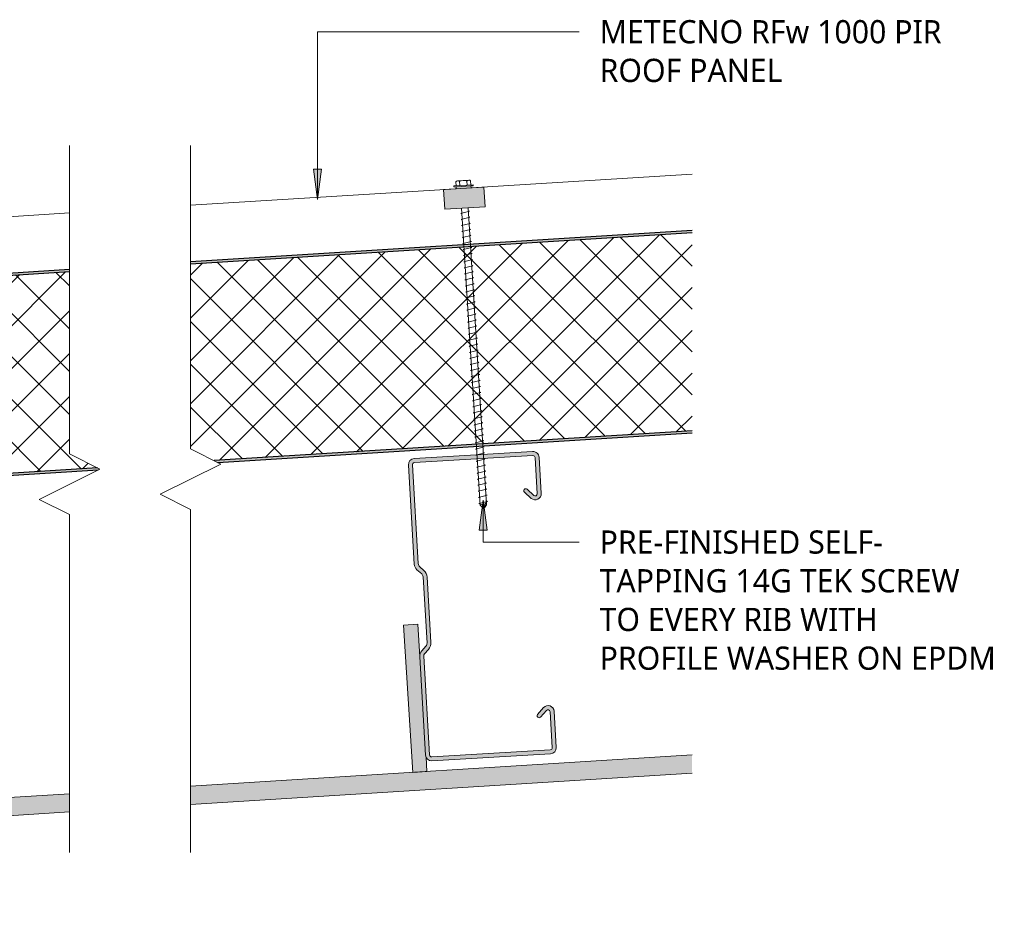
# Model space of a CAD drawing. Header units: millimetres. Extents: x -429 to 1000, y -318 to 608.
# Tile 2 of 2: x 513 to 1000, y 114 to 556. Entities that reach past the tile are written whole.
import ezdxf

# ---------------------------------------------------------------- set-up
doc = ezdxf.new("R2010")
doc.units = ezdxf.units.MM
for name, color, linetype, lineweight in [('A-DETL-GENF', 92, 'Continuous', 13), ('A-DETL-THIN', 151, 'Continuous', 13), ('G-ANNO-TEXT', 231, 'Continuous', 9)]:
    doc.layers.add(name, color=color, linetype=linetype, lineweight=lineweight)
doc.styles.add('Yu Gothic', font='Yu Gothic.ttf', dxfattribs={"height": 11.5})

# ---------------------------------------------------------------- blocks, each defined once
blk = doc.blocks.new('Metalcraft Metecnopanel Section - Standard-4829423-08 END LAP DETAILS')
at = {"layer": 'A-DETL-GENF'}
h = blk.add_hatch(dxfattribs=at)
h.set_pattern_fill('FP_2', color=256, style=0, pattern_type=2)
h.set_pattern_definition([(221.426, (1132.11, 297.438), (9.92478, -11.24716), []), (311.426, (1132.11, 297.438), (11.24716, 9.92478), [])])
h.paths.add_polyline_path([(803.51, -1), (561.38, -1), (574.8, -8.79), (569.16, -99), (803.51, -99), (803.51, -18.2)])
h.paths.add_polyline_path([(503.49, -1), (266.26, -1), (260.14, -99), (509.05, -99), (514.76, -7.54)])
h = blk.add_hatch(color=256, dxfattribs=at)
h.paths.add_polyline_path([(803.51, 0), (561.16, 0), (560.29, -0.37), (561.38, -1), (803.51, -1)])
h.paths.add_polyline_path([(501.77, 0), (266.32, 0), (266.26, -1), (503.49, -1)])
h = blk.add_hatch(color=256, dxfattribs=at)
h.paths.add_polyline_path([(803.51, -99), (569.16, -99), (569.1, -100), (803.51, -100)])
h.paths.add_polyline_path([(509.05, -99), (260.14, -99), (260.08, -100), (508.98, -100), (509.02, -99.38)])
at = {"layer": 'A-DETL-GENF', "lineweight": 25}
for p, q in [((501.77, 0), (266.32, 0)), ((803.51, 0), (561.16, 0)), ((803.51, -1), (803.51, 0)), ((266.26, -1), (503.49, -1)), ((561.38, -1), (803.51, -1)), ((260.08, -100), (508.98, -100)), ((509.05, -99), (260.14, -99)), ((569.1, -100), (803.51, -100)), ((803.51, -99), (569.16, -99)), ((803.51, -100), (803.51, -99))]:
    blk.add_line(p, q, dxfattribs=at)
at = {"layer": 'A-DETL-GENF'}
for p, q in [((1053.51, -100), (803.51, -100)), ((1053.51, -128), (1053.51, -100)), ((258.33, -128), (368.01, -128)), ((375.35, -128), (507.24, -128)), ((567.35, -128), (780.06, -128)), ((800.06, -128), (809.19, -128)), ((803.51, -128), (809.19, -128)), ((829.19, -128), (1028.51, -128)), ((829.19, -128), (1053.51, -128))]:
    blk.add_line(p, q, dxfattribs=at)
blk = doc.blocks.new('Break Line _M_ - Break Line _M_-3677035-08 END LAP DETAILS')
at = {"layer": 'A-DETL-GENF'}
for p, q in [((-15, 0), (-7.5, 15)), ((-7.5, 15), (7.5, -15)), ((-184.94, 0), (-15, 0)), ((7.5, -15), (15, 0)), ((15, 0), (165.29, 0))]:
    blk.add_line(p, q, dxfattribs=at)
blk = doc.blocks.new('Break Line _M_ - Break Line _M_-3676983-08 END LAP DETAILS')
at = {"layer": 'A-DETL-GENF'}
for p, q in [((-15, 0), (-7.5, 15)), ((-7.5, 15), (7.5, -15)), ((-167.79, 0), (-15, 0)), ((7.5, -15), (15, 0)), ((15, 0), (182.44, 0))]:
    blk.add_line(p, q, dxfattribs=at)
blk = doc.blocks.new('Metalcraft MSS Purlin-150x65 - Metalcraft MSS Purlin-150x65-2638609-08 END LAP DETAILS')
at = {"layer": 'A-DETL-GENF'}
blk.add_hatch(color=256, dxfattribs=at).paths.add_polyline_path([(3, 0), (61.85, 0), (62.62, 0.1), (63.35, 0.4), (63.97, 0.88), (64.45, 1.5), (64.75, 2.22), (64.85, 3), (64.85, 20.94), (64.75, 21.71), (64.45, 22.43), (63.98, 23.05), (63.37, 23.52), (62.66, 23.82), (61.89, 23.93), (61.12, 23.84), (60.4, 23.56), (59.78, 23.1), (56.4, 19.67), (56.3, 19.43), (56.27, 19.17), (56.3, 18.91), (56.4, 18.67), (56.56, 18.46), (56.77, 18.31), (57.01, 18.21), (57.27, 18.17), (57.53, 18.21), (57.77, 18.31), (57.97, 18.46), (61.26, 21.7), (61.52, 21.81), (61.79, 21.84), (62.06, 21.81), (62.32, 21.7), (62.54, 21.53), (62.71, 21.31), (62.81, 21.06), (62.85, 20.79), (62.81, 2.74), (62.71, 2.5), (62.56, 2.29), (62.35, 2.13), (62.11, 2.03), (61.85, 2), (2.74, 2.03), (2.5, 2.13), (2.29, 2.29), (2.13, 2.5), (2.03, 2.74), (2, 2.99), (2.06, 52.43), (2.22, 52.83), (2.49, 53.18), (4.53, 55.22), (5.32, 56.25), (5.82, 57.46), (5.99, 58.75), (5.99, 90.92), (5.82, 92.21), (5.32, 93.42), (4.53, 94.45), (2.69, 96.3), (2.31, 96.78), (2.08, 97.34), (2, 97.95), (2.04, 147.19), (2.15, 147.45), (2.32, 147.68), (2.55, 147.85), (2.81, 147.96), (3.09, 148), (62.11, 147.97), (62.35, 147.87), (62.56, 147.71), (62.71, 147.5), (62.81, 147.26), (62.85, 147.01), (62.82, 128.73), (62.72, 128.5), (62.57, 128.3), (62.37, 128.15), (62.14, 128.05), (61.89, 128.02), (61.64, 128.05), (61.41, 128.15), (61.21, 128.3), (57.77, 131.69), (57.53, 131.79), (57.27, 131.83), (57.01, 131.79), (56.77, 131.69), (56.56, 131.54), (56.4, 131.33), (56.3, 131.09), (56.27, 130.83), (56.3, 130.57), (56.4, 130.33), (56.56, 130.12), (59.78, 126.9), (60.4, 126.44), (61.12, 126.16), (61.89, 126.07), (62.66, 126.18), (63.37, 126.48), (63.98, 126.95), (64.45, 127.57), (64.75, 128.29), (64.85, 129.06), (64.85, 147), (64.75, 147.78), (64.45, 148.5), (63.97, 149.12), (63.35, 149.6), (62.62, 149.9), (61.85, 150), (3, 150), (2.22, 149.9), (1.5, 149.6), (0.88, 149.12), (0.4, 148.5), (0.1, 147.78), (0, 147), (0, 97.81), (0.14, 96.77), (0.53, 95.81), (1.17, 94.98), (3.41, 92.75), (3.72, 92.33), (3.92, 91.85), (3.99, 91.34), (3.99, 58.34), (3.92, 57.82), (3.72, 57.34), (3.41, 56.93), (1.17, 54.69), (0.53, 53.86), (0.14, 52.9), (0, 51.87), (0, 3), (0.1, 2.22), (0.4, 1.5), (0.88, 0.88), (1.5, 0.4), (2.22, 0.1)])
for p, q in [((0, 147), (0, 97.81)), ((2, 97.95), (2, 146.91)), ((61.85, 150), (3, 150)), ((3.09, 148), (61.85, 148)), ((62.85, 147.01), (62.85, 128.98)), ((64.85, 129.06), (64.85, 147)), ((56.56, 130.12), (59.78, 126.9)), ((61.21, 128.3), (57.97, 131.54)), ((1.17, 94.98), (3.41, 92.75)), ((4.53, 94.45), (2.69, 96.3)), ((3.99, 91.34), (3.99, 58.34)), ((5.99, 58.75), (5.99, 90.92)), ((3.41, 56.93), (1.17, 54.69)), ((2.49, 53.18), (4.53, 55.22)), ((0, 51.87), (0, 3)), ((2, 2.99), (2, 52)), ((59.78, 23.1), (56.56, 19.88)), ((57.97, 18.46), (61.04, 21.53)), ((62.85, 20.79), (62.85, 2.99)), ((64.85, 3), (64.85, 20.94)), ((61.85, 2), (2.99, 2)), ((3, 0), (61.85, 0))]:
    blk.add_line(p, q, dxfattribs=at)
for centre, radius, start, end in [((3, 147), 3, 90, 180), ((3.09, 146.91), 1.09, 90, 180), ((61.85, 147), 3, 360, 90), ((61.85, 147.01), 0.993, 0, 90), ((57.27, 130.83), 1, 45, 225), ((61.85, 129.06), 2.99, 226.0338, 0), ((61.89, 128.98), 0.959, 225, 0), ((3.99, 97.81), 3.99, 180, 225), ((4.34, 97.95), 2.34, 180, 225), ((2, 91.34), 1.99, 0, 45), ((1, 90.92), 4.99, 360, 45), ((1, 58.75), 4.99, 315, 360), ((3.99, 51.87), 3.99, 135, 180), ((2, 58.34), 1.99, 315, 360), ((3.67, 52), 1.67, 135, 180), ((57.27, 19.17), 1, 135, 315), ((61.85, 20.94), 2.99, 360, 133.9662), ((61.79, 20.79), 1.06, 0, 135), ((3, 3), 3, 180, 270), ((2.99, 2.99), 0.993, 180, 270), ((61.85, 3), 3, 270, 360), ((61.85, 2.99), 0.993, 270, 0)]:
    blk.add_arc(centre, radius, start, end, dxfattribs=at)
blk = doc.blocks.new('Profiled Washer 01 - Profiled Washer 01-4201306-08 END LAP DETAILS')
at = {"layer": 'A-DETL-GENF'}
for points in [[(-10, -6.11), (10, -6.11), (10, 3.59), (-10, 3.59)], [(-3.67, 3.59), (3.67, 3.59), (3.67, 4.59), (-3.67, 4.59), (-3.67, 4.45)]]:
    blk.add_hatch(color=256, dxfattribs=at).paths.add_polyline_path(points)
for p, q in [((4.79, 5.09), (-4.79, 5.09)), ((-4.79, 5.09), (-4.79, 4.59)), ((-3.67, 5.09), (-3.67, 7.07)), ((-2.76, 7.57), (2.76, 7.57)), ((-1.85, 5.09), (-1.85, 7.07)), ((1.85, 5.09), (1.85, 7.07)), ((3.67, 5.09), (3.67, 7.07)), ((4.79, 4.59), (4.79, 5.09)), ((10, 3.59), (-10, 3.59)), ((-10, 3.59), (-10, -6.11)), ((-3.67, 4.59), (-4.79, 4.59)), ((3.67, 4.59), (-3.67, 4.59)), ((-3.67, 4.59), (-3.67, 3.59)), ((4.79, 4.59), (3.67, 4.59)), ((3.67, 3.59), (3.67, 4.59)), ((10, -6.11), (10, 3.59)), ((-10, -6.11), (10, -6.11)), ((2.17, -7.91), (-2.17, -8.67)), ((-2.17, -8.67), (-1.6, -9)), ((-1.6, -6.11), (-1.6, -153.57)), ((1.6, -153.57), (1.6, -6.11)), ((1.6, -7.58), (2.17, -7.91)), ((2.17, -10.91), (-2.17, -11.67)), ((-2.17, -11.67), (-1.6, -12)), ((2.17, -13.91), (-2.17, -14.67)), ((1.6, -10.58), (2.17, -10.91)), ((1.6, -13.58), (2.17, -13.91)), ((-2.17, -14.67), (-1.6, -15)), ((2.17, -16.91), (-2.17, -17.67)), ((-2.17, -17.67), (-1.6, -18)), ((1.6, -16.58), (2.17, -16.91)), ((2.17, -19.91), (-2.17, -20.67)), ((-2.17, -20.67), (-1.6, -21)), ((2.17, -22.91), (-2.17, -23.67)), ((-2.17, -23.67), (-1.6, -24)), ((1.6, -19.58), (2.17, -19.91)), ((1.6, -22.58), (2.17, -22.91)), ((2.17, -25.91), (-2.17, -26.67)), ((-2.17, -26.67), (-1.6, -27)), ((2.17, -28.91), (-2.17, -29.67)), ((1.6, -25.58), (2.17, -25.91)), ((1.6, -28.58), (2.17, -28.91)), ((-2.17, -29.67), (-1.6, -30)), ((2.17, -31.91), (-2.17, -32.67)), ((-2.17, -32.67), (-1.6, -33)), ((1.6, -31.58), (2.17, -31.91)), ((2.17, -34.91), (-2.17, -35.67)), ((-2.17, -35.67), (-1.6, -36)), ((2.17, -37.91), (-2.17, -38.67)), ((-2.17, -38.67), (-1.6, -39)), ((1.6, -34.58), (2.17, -34.91)), ((1.6, -37.58), (2.17, -37.91)), ((2.17, -40.91), (-2.17, -41.67)), ((-2.17, -41.67), (-1.6, -42)), ((1.6, -40.58), (2.17, -40.91)), ((1.6, -43.58), (2.17, -43.91)), ((2.17, -43.91), (-2.17, -44.67)), ((-2.17, -44.67), (-1.6, -45)), ((2.17, -46.91), (-2.17, -47.67)), ((-2.17, -47.67), (-1.6, -48)), ((1.6, -46.58), (2.17, -46.91)), ((2.17, -49.91), (-2.17, -50.67)), ((-2.17, -50.67), (-1.6, -51)), ((2.17, -52.91), (-2.17, -53.67)), ((1.6, -49.58), (2.17, -49.91)), ((1.6, -52.58), (2.17, -52.91)), ((-2.17, -53.67), (-1.6, -54)), ((2.17, -55.91), (-2.17, -56.67)), ((-2.17, -56.67), (-1.6, -57)), ((1.6, -55.58), (2.17, -55.91)), ((2.17, -58.91), (-2.17, -59.67)), ((-2.17, -59.67), (-1.6, -60)), ((2.17, -61.91), (-2.17, -62.67)), ((-2.17, -62.67), (-1.6, -63)), ((1.6, -58.58), (2.17, -58.91)), ((1.6, -61.58), (2.17, -61.91)), ((2.17, -64.91), (-2.17, -65.67)), ((-2.17, -65.67), (-1.6, -66)), ((2.17, -67.91), (-2.17, -68.67)), ((1.6, -64.58), (2.17, -64.91)), ((1.6, -67.58), (2.17, -67.91)), ((-2.17, -68.67), (-1.6, -69)), ((2.17, -70.91), (-2.17, -71.67)), ((-2.17, -71.67), (-1.6, -72)), ((1.6, -70.58), (2.17, -70.91)), ((2.17, -73.91), (-2.17, -74.67)), ((-2.17, -74.67), (-1.6, -75)), ((2.17, -76.91), (-2.17, -77.67)), ((-2.17, -77.67), (-1.6, -78)), ((1.6, -73.58), (2.17, -73.91)), ((1.6, -76.58), (2.17, -76.91)), ((2.17, -79.91), (-2.17, -80.67)), ((-2.17, -80.67), (-1.6, -81)), ((2.17, -82.91), (-2.17, -83.67)), ((1.6, -79.58), (2.17, -79.91)), ((1.6, -82.58), (2.17, -82.91)), ((-2.17, -83.67), (-1.6, -84)), ((2.17, -85.91), (-2.17, -86.67)), ((-2.17, -86.67), (-1.6, -87)), ((1.6, -85.58), (2.17, -85.91)), ((2.17, -88.91), (-2.17, -89.67)), ((-2.17, -89.67), (-1.6, -90)), ((2.17, -91.91), (-2.17, -92.67)), ((1.6, -88.58), (2.17, -88.91)), ((1.6, -91.58), (2.17, -91.91)), ((-2.17, -92.67), (-1.6, -93)), ((2.17, -94.91), (-2.17, -95.67)), ((-2.17, -95.67), (-1.6, -96)), ((1.6, -94.58), (2.17, -94.91)), ((2.17, -97.91), (-2.17, -98.67)), ((-2.17, -98.67), (-1.6, -99)), ((2.17, -100.91), (-2.17, -101.67)), ((-2.17, -101.67), (-1.6, -102)), ((1.6, -97.58), (2.17, -97.91)), ((1.6, -100.58), (2.17, -100.91)), ((2.17, -103.91), (-2.17, -104.67)), ((-2.17, -104.67), (-1.6, -105)), ((2.17, -106.91), (-2.17, -107.67)), ((1.6, -103.58), (2.17, -103.91)), ((1.6, -106.58), (2.17, -106.91)), ((-2.17, -107.67), (-1.6, -108)), ((2.17, -109.91), (-2.17, -110.67)), ((-2.17, -110.67), (-1.6, -111)), ((1.6, -109.58), (2.17, -109.91)), ((2.17, -112.91), (-2.17, -113.67)), ((-2.17, -113.67), (-1.6, -114)), ((2.17, -115.91), (-2.17, -116.67)), ((-2.17, -116.67), (-1.6, -117)), ((1.6, -112.58), (2.17, -112.91)), ((1.6, -115.58), (2.17, -115.91)), ((2.17, -118.91), (-2.17, -119.67)), ((-2.17, -119.67), (-1.6, -120)), ((2.17, -121.91), (-2.17, -122.67)), ((1.6, -118.58), (2.17, -118.91)), ((1.6, -121.58), (2.17, -121.91)), ((-2.17, -122.67), (-1.6, -123)), ((2.17, -124.91), (-2.17, -125.67)), ((-2.17, -125.67), (-1.6, -126)), ((1.6, -124.58), (2.17, -124.91)), ((2.17, -127.91), (-2.17, -128.67)), ((-2.17, -128.67), (-1.6, -129)), ((2.17, -130.91), (-2.17, -131.67)), ((-2.17, -131.67), (-1.6, -132)), ((1.6, -127.58), (2.17, -127.91)), ((1.6, -130.58), (2.17, -130.91)), ((2.17, -133.91), (-2.17, -134.67)), ((-2.17, -134.67), (-1.6, -135)), ((1.6, -133.58), (2.17, -133.91)), ((2.17, -136.91), (-2.17, -137.67)), ((-2.17, -137.67), (-1.6, -138)), ((2.17, -139.91), (-2.17, -140.67)), ((-2.17, -140.67), (-1.6, -141)), ((1.6, -136.58), (2.17, -136.91)), ((1.6, -139.58), (2.17, -139.91)), ((2.17, -142.91), (-2.17, -143.67)), ((-2.17, -143.67), (-1.6, -144)), ((2.17, -145.91), (-2.17, -146.67)), ((1.6, -142.58), (2.17, -142.91)), ((1.6, -145.58), (2.17, -145.91)), ((-2.17, -146.67), (-1.6, -147)), ((2.17, -148.91), (-2.17, -149.67)), ((-2.17, -149.67), (-1.6, -150)), ((1.6, -148.58), (2.17, -148.91)), ((2.17, -151.91), (-2.17, -152.67)), ((-2.17, -152.67), (-1.6, -153)), ((-1.6, -153.57), (0, -155.47)), ((0, -155.47), (1.6, -151.52)), ((1.6, -153.57), (0, -155.47)), ((1.6, -151.58), (2.17, -151.91))]:
    blk.add_line(p, q, dxfattribs=at)
for centre, radius, start, end in [((-2.76, 6.49), 1.08, 32.3801, 147.6199), ((0, 3.9), 3.67, 59.7274, 120.2726), ((2.76, 6.49), 1.08, 32.3801, 147.6199), ((0.08, -156.2), 3.11, 74.3059, 122.4975)]:
    blk.add_arc(centre, radius, start, end, dxfattribs=at)

msp = doc.modelspace()

# ---------------------------------------------------------------- hatches: boundary and pattern name
at = {"layer": 'A-DETL-GENF'}
msp.add_hatch(color=10, dxfattribs=at).paths.add_polyline_path([(707.26, 182.52), (714.25, 182.96), (713.79, 190.18), (713.71, 190.37), (713.55, 191.25), (709.68, 256.02), (702.7, 255.58), (706.77, 190.37)])
h = msp.add_hatch(color=10, dxfattribs=at)
h.paths.add_polyline_path([(-243.13, 114.24), (537.14, 162.98), (537.14, 171.99), (-243.13, 123.26), (-243.13, 118.59)])
h.paths.add_polyline_path([(597.14, 166.72), (845.56, 182.24), (845.56, 191.26), (597.14, 175.74)])
at = {"layer": 'G-ANNO-TEXT'}
for points in [[(659.95, 466.52), (661.93, 481.52), (657.98, 481.52)], [(742.04, 317.54), (740.07, 302.54), (744.02, 302.54)]]:
    msp.add_hatch(color=7, dxfattribs=at).paths.add_polyline_path(points)

# ---------------------------------------------------------------- linework, layer by layer
at = {"layer": 'A-DETL-THIN'}
for p, q in [((709.68, 256.02), (702.7, 255.58)), ((702.7, 255.58), (707.26, 182.52)), ((710.69, 239.92), (709.68, 256.02)), ((845.56, 191.26), (597.14, 175.74)), ((714.25, 182.96), (713.79, 190.18)), ((597.14, 166.72), (845.56, 182.24)), ((707.26, 182.52), (714.25, 182.96)), ((537.14, 171.99), (-243.13, 123.26)), ((-243.13, 114.24), (537.14, 162.98))]:
    msp.add_line(p, q, dxfattribs=at)
at = {"layer": 'G-ANNO-TEXT', "color": 7}
for p, q in [((659.95, 549.59), (789.61, 549.59)), ((659.95, 466.52), (659.95, 549.59)), ((661.93, 481.52), (657.98, 481.52)), ((657.98, 481.52), (659.95, 466.52)), ((659.95, 466.52), (661.93, 481.52)), ((742.04, 317.54), (740.07, 302.54)), ((744.02, 302.54), (742.04, 317.54)), ((742.04, 317.54), (742.04, 296.72)), ((740.07, 302.54), (744.02, 302.54)), ((742.04, 296.72), (789.61, 296.72))]:
    msp.add_line(p, q, dxfattribs=at)

# ---------------------------------------------------------------- block references
at = {"layer": 'A-DETL-GENF'}
for name, p, rotation in [('Break Line _M_ - Break Line _M_-3676983-08 END LAP DETAILS', (537.14, 325.37), 269.9999999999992), ('Break Line _M_ - Break Line _M_-3677035-08 END LAP DETAILS', (597.14, 327.87), 89.99999999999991), ('Metalcraft Metecnopanel Section - Standard-4829423-08 END LAP DETAILS', (1111.37, 367.43), 183.5737776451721), ('Profiled Washer 01 - Profiled Washer 01-4201306-08 END LAP DETAILS', (732.66, 468.37), 3.573777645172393), ('Metalcraft MSS Purlin-150x65 - Metalcraft MSS Purlin-150x65-2638609-08 END LAP DETAILS', (713.74, 188.14), 3.390502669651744)]:
    msp.add_blockref(name, p, dxfattribs=dict(at, rotation=rotation))

# ---------------------------------------------------------------- texts
at = {"layer": 'G-ANNO-TEXT', "color": 7, "char_height": 11.5, "attachment_point": 1, "style": 'Yu Gothic', "bg_fill": 3, "box_fill_scale": 1.25, "bg_fill_color": 256, "bg_fill_true_color": 13158600, "bg_fill_transparency": 0}
for s, insert, width in [('METECNO RFw 1000 PIR ', (799.77, 555.34), 216.4556), ('ROOF PANEL', (799.77, 536.16), 113.8396), ('TAPPING 14G TEK SCREW ', (799.77, 283.29), 231.6877), ('TO EVERY RIB WITH ', (799.77, 264.11), 179.578), ('PROFILE WASHER ON EPDM', (799.77, 244.93), 247.7214)]:
    msp.add_mtext(s, dxfattribs=dict(at, insert=insert, width=width))

# ---------------------------------------------------------------- next in the draw order: texts
at = {"layer": 'G-ANNO-TEXT', "color": 7, "insert": (799.77, 302.47), "char_height": 11.5, "width": 185.1898, "attachment_point": 1, "style": 'Yu Gothic', "bg_fill": 3, "box_fill_scale": 1.25, "bg_fill_color": 256, "bg_fill_true_color": 13158600, "bg_fill_transparency": 0}
msp.add_mtext('PRE-FINISHED SELF-', dxfattribs=at)

doc.saveas('drawing.dxf')
